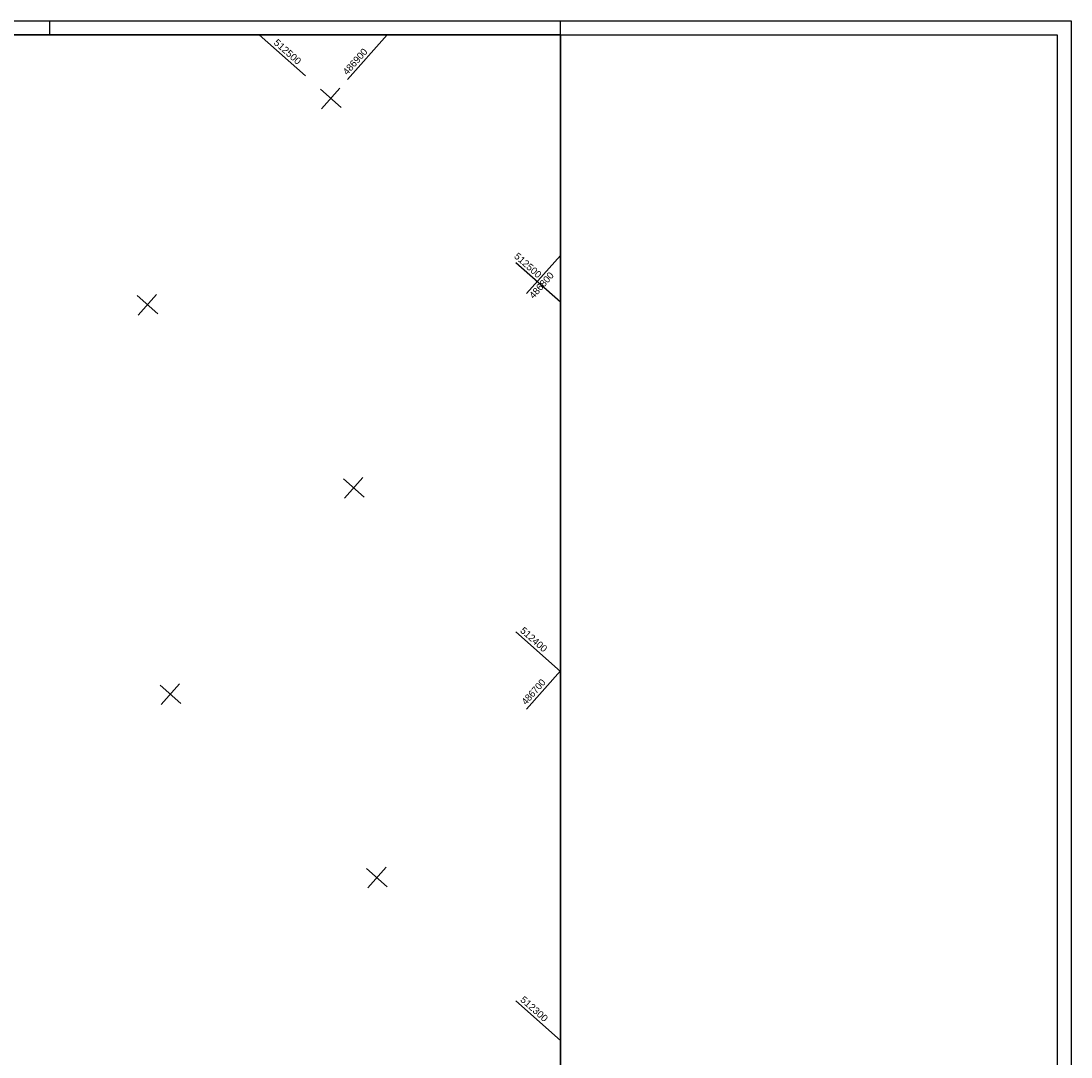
# Model space of a CAD drawing. Header units: millimetres. Extents: x -519 to 616, y -483 to 277.
# Tile 26 of 26: x 236 to 616, y -98 to 277. Entities that reach past the tile are written whole.
import ezdxf

# ---------------------------------------------------------------- set-up
doc = ezdxf.new("R2010")
doc.units = ezdxf.units.MM
doc.header["$LTSCALE"] = 10
doc.linetypes.add('LT00', pattern=[0])
doc.linetypes.add('LT00004', pattern=[0.6, 0.4, -0.2])
for name, color, linetype in [('--Ansichtsfenster', 6, 'Continuous'), ('--Rahmen', 120, 'Continuous'), ('V_RASTER_75', 121, 'LT00')]:
    doc.layers.add(name, color=color, linetype=linetype)
doc.layers.add('Ausschnitt', color=7, linetype='LT00004', plot=False)
doc.styles.get("Standard").update_dxf_attribs({"font": 'arial.ttf'})

msp = doc.modelspace()

# ---------------------------------------------------------------- linework, layer by layer
at = {"layer": '--Ansichtsfenster', "linetype": 'Continuous'}
msp.add_lwpolyline([(-493.87, -477.64), (431.13, -477.64), (431.13, 272.36), (-493.87, 272.36)], close=True, dxfattribs=at)
at = {"layer": '--Rahmen'}
for p, q in [((-518.87, 277.36), (616.13, 277.36)), ((246.13, 272.36), (246.13, 277.36)), ((431.13, 272.36), (431.13, 277.36)), ((616.13, 277.36), (616.13, -482.64)), ((431.13, 272.36), (611.13, 272.36)), ((611.13, 272.36), (611.13, -477.64))]:
    msp.add_line(p, q, dxfattribs=at)
msp.add_lwpolyline([(-493.87, 272.36), (431.13, 272.36), (431.13, -477.64), (-493.87, -477.64)], close=True, dxfattribs=at)
at = {"layer": 'Ausschnitt', "ltscale": 10}
for points in [[(-493.87, -477.64), (-493.87, 272.36), (431.12, 272.36)], [(431.12, 272.36), (431.13, 272.36)]]:
    msp.add_lwpolyline(points, dxfattribs=at)
at = {"layer": 'V_RASTER_75'}
for p, q in [((338.75, 257.46), (321.97, 272.36)), ((368.38, 272.36), (354.03, 256.2)), ((351.66, 245.99), (344.18, 252.64)), ((351.66, 245.99), (344.18, 252.64)), ((351.24, 253.05), (344.6, 245.58)), ((418.84, 178.58), (431.13, 192.41)), ((431.13, 175.42), (414.97, 189.77)), ((277.78, 177.86), (285.25, 171.22)), ((284.84, 178.28), (278.19, 170.81)), ((352.55, 111.46), (360.02, 104.82)), ((352.97, 104.4), (359.61, 111.88)), ((414.97, 56.02), (431.13, 41.68)), ((431.13, 41.82), (418.84, 27.99)), ((293.62, 30.05), (286.14, 36.69)), ((286.56, 29.63), (293.2, 37.11)), ((368.39, -36.35), (360.91, -29.71)), ((367.97, -29.29), (361.33, -36.77)), ((431.13, -92.07), (414.97, -77.72))]:
    msp.add_line(p, q, dxfattribs=at)

# ---------------------------------------------------------------- texts
for s, rotation, width, p in [(' 512500', 318.3923, 1.01, (326.33, 269.82)), (' 486900', 48.3923, 0.976, (353.29, 256.86)), (' 512500', 318.3923, 1.01, (413.41, 192.45)), (' 486800', 48.3923, 0.972, (420.83, 175.84)), (' 512400', 318.3923, 0.994, (415.63, 56.77)), (' 486700', 48.3923, 0.941, (418.09, 28.65)), (' 512300', 318.3923, 1.021, (415.63, -76.97))]:
    msp.add_text(s, height=2.5, rotation=rotation, dxfattribs=dict(at, width=width)).set_placement(p)

doc.saveas('drawing.dxf')
